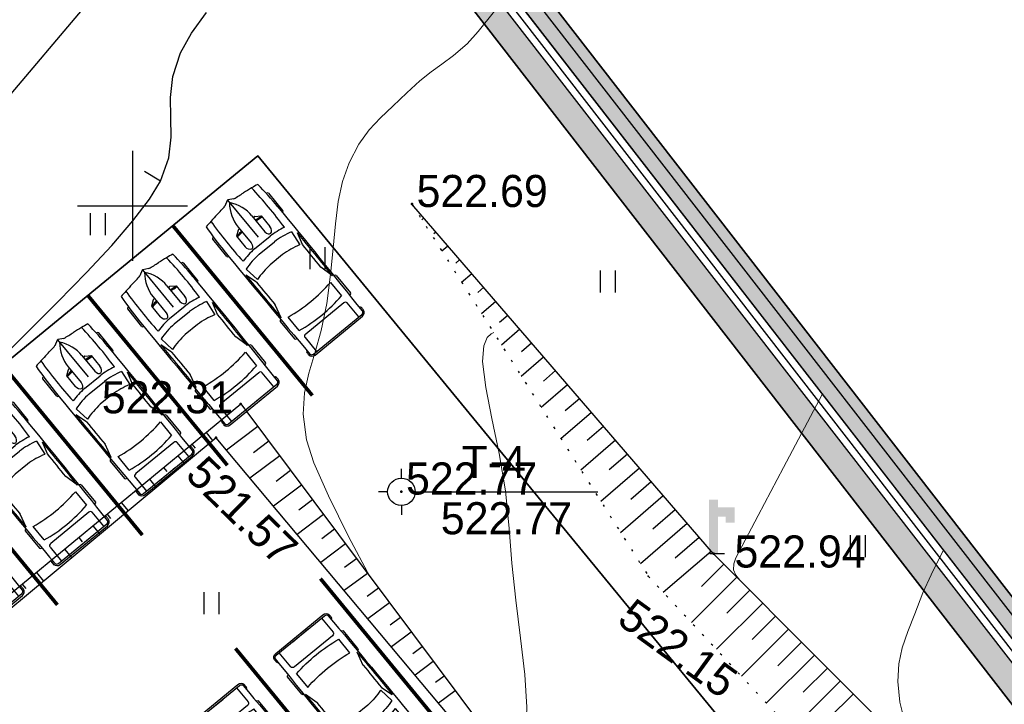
# Model space of a CAD drawing. Header units: millimetres. Extents: x -76021 to 1074922, y 19208 to 400534.
# Tile 20 of 108: x 206004 to 232862, y 128957 to 147633. Entities that reach past the tile are written whole.
import ezdxf

# ---------------------------------------------------------------- set-up
doc = ezdxf.new("R2010")
doc.units = ezdxf.units.MM
doc.linetypes.add('Контура низ откосов  Штриховая 0.1-0.5 - - - - - - -', pattern=[0.6, 0.1, -0.5])
for name, color, linetype in [('(001) Сетка', 92, 'Continuous'), ('(003) Пункты', 7, 'Continuous'), ('(004) Точки рельефа', 7, 'Continuous'), ('(004a) Точки рельефа (отк.)', 7, 'Continuous'), ('(022) Возд. Линии', 7, 'Continuous'), ('(028) Гидротехн.', 7, 'Continuous'), ('(031) Горизонтали', 42, 'Continuous'), ('(035) Откосы', 7, 'Continuous'), ('(036) Растительность', 7, 'Continuous'), ('(040) Ограда', 7, 'Continuous'), ('GLUXOY OG', 7, 'Continuous')]:
    doc.layers.add(name, color=color, linetype=linetype)
doc.layers.add('(032) Горизонтали утолщенные', color=32, linetype='Continuous', lineweight=30)
doc.layers.add('(042) Бергштрих', color=32, linetype='Continuous', lineweight=30)
doc.styles.add('D-431', font='txt')
doc.styles.add('S', font='txtwr', dxfattribs={"oblique": 15})
doc.styles.get("Standard").update_dxf_attribs({"font": 'arial.ttf'})
doc.linetypes.add('ОГРАДА_БЕТ', pattern='A,4,["|",Standard,S=0.8,R=0,X=0,Y=-0.8],4', length=8)
doc.linetypes.add('ОГРАДА_ГЛИН', pattern='A,4,["|",Standard,S=0.8,R=0,X=0,Y=-0.8],0.5,["|",Standard,S=0.8,R=0,X=0,Y=-0.8],3.5', length=8)
doc.linetypes.add('ОТКОСЫ_НЕУКР1', pattern='A,0.5,["|",Standard,S=-1.2,R=0,X=0,Y=1.2],1,["|",Standard,S=-0.5,R=0,X=0,Y=0.5],0.5', length=2)

# ---------------------------------------------------------------- blocks, each defined once
blk = doc.blocks.new('I04010')
for p, q in [((-0.412273, 0.007146), (-0.412273, 1.207146)), ((0.387727, 1.207146), (0.387727, 0.007146))]:
    blk.add_line(p, q)
blk = doc.blocks.new('Setka')
at = {"layer": '(001) Сетка'}
for p, q in [((0, 1.5), (0, -1.5)), ((-1.5, 0), (1.5, 0))]:
    blk.add_line(p, q, dxfattribs=at)
blk = doc.blocks.new('I03040-flat-3-flat-1')
at = {"layer": '(028) Гидротехн.'}
blk.add_line((0, 0), (0.4, 0), dxfattribs=at)
for points in [[(-0.025, -0.005), (0.225, -0.005), (-0.025, 1.475), (0.225, 1.475)], [(0.2, 1.26), (0.2, 1.01), (0.68, 1.26), (0.43, 1.01)], [(0.68, 1.26), (0.43, 1.01), (0.68, 0.845), (0.43, 0.845)]]:
    blk.add_trace(points, dxfattribs=at)
at = {"color": 4, "style": 'S', "oblique": 15}
blk.add_attdef('Z', (0.982, -0.055), '', height=1, dxfattribs=at)
blk = doc.blocks.new('I00050-flat-3-flat-1')
at = {"layer": '(003) Пункты'}
for p, q in [((0, 0.367), (0, 0.617)), ((0, -0.015), (0, 0.015)), ((-0.375, -0.008), (-0.625, -0.008)), ((0.375, -0.008), (0.625, -0.008)), ((0, -0.383), (0, -0.633))]:
    blk.add_line(p, q, dxfattribs=at)
blk.add_circle((0, -0.008), 0.375, dxfattribs=at)
at = {"layer": '(003) Пункты', "style": 'S', "oblique": 15}
blk.add_attdef('N', (-1.898, -0.339), '', height=1, dxfattribs=at)
at = {"color": 4, "style": 'S', "oblique": 15}
for tag, p in [('C', (0.724, 0.085)), ('Z', (0.789, -1.11))]:
    blk.add_attdef(tag, p, '', height=1, dxfattribs=at)
blk = doc.blocks.new('A$C05d28b1e')
at = {"layer": '(003) Пункты', "ltscale": 600}
blk.add_line((-57707, -69972), (-52971, -69972), dxfattribs=at)
at = {"layer": '(004) Точки рельефа', "color": 7, "linetype": 'ByBlock', "lineweight": -2}
for p in [(-58043, -62121), (-62712, -67575), (-63389, -68495), (-58332, -69964), (-49817, -71663)]:
    blk.add_point(p, dxfattribs=at)
at = {"layer": '(004) Точки рельефа', "color": 7, "linetype": 'ByBlock'}
blk.add_point((-51597, -72270), dxfattribs=at)
at = {"layer": '(031) Горизонтали', "color": 42, "linetype": 'Continuous', "lineweight": 0, "ltscale": 600}
for points in [[(-59181, -72298), (-59777, -71187), (-60322, -70084), (-60718, -69177), (-60924, -68550), (-61011, -67858), (-60978, -67272), (-60860, -66736), (-60694, -66190), (-60517, -65575), (-60365, -64833), (-60262, -64044), (-60192, -63321), (-60131, -62660), (-60055, -62056), (-59940, -61504), (-59761, -60998), (-59494, -60492), (-59211, -60099), (-58903, -59768), (-58564, -59448), (-58186, -59089), (-57825, -58757), (-57517, -58516), (-57225, -58307), (-56911, -58072), (-56537, -57751), (-56234, -57414), (-55796, -56862)], [(-55815, -65629), (-55815, -65629), (-55882, -65663), (-55989, -65763), (-56087, -65989), (-56117, -66417), (-56033, -67122), (-55865, -67975), (-55667, -68930), (-55491, -69944), (-55393, -70970), (-55324, -71915), (-55208, -72931), (-55079, -73963), (-54969, -74953), (-54912, -75845), (-54939, -76583), (-55043, -77026), (-55181, -77252), (-55305, -77346), (-55378, -77374), (-55386, -77375)], [(-49103, -72379), (-49103, -72379), (-49210, -72242), (-49272, -72097), (-49265, -71937), (-49205, -71777), (-49043, -71464), (-48598, -70618), (-47907, -69310), (-47007, -67609), (-46845, -67302)], [(-43157, -78349), (-43157, -78349), (-43522, -77846), (-43856, -77438), (-44151, -77072), (-44401, -76697), (-44598, -76260), (-44735, -75712), (-44792, -75146), (-44766, -74664), (-44670, -74224), (-44519, -73783), (-44326, -73297), (-44105, -72725), (-43885, -72240), (-43545, -71556)]]:
    blk.add_lwpolyline(points, dxfattribs=at)
at = {"layer": '(032) Горизонтали утолщенные', "color": 32, "linetype": 'Continuous', "lineweight": 30, "ltscale": 600}
blk.add_lwpolyline([(-69472, -66536), (-68557, -65643), (-67700, -64791), (-66918, -63990), (-66230, -63250), (-65654, -62580), (-65206, -61991), (-64906, -61493), (-64680, -60862), (-64609, -60295), (-64617, -59758), (-64629, -59218), (-64567, -58642), (-64356, -57997), (-64058, -57461), (-63649, -56895)], dxfattribs=at)
at = {"layer": '(035) Откосы', "ltscale": 600}
for p, q in [((-57772, -62548), (-57717, -62500)), ((-57446, -62926), (-57390, -62878)), ((-57230, -63401), (-57064, -63257)), ((-56848, -63731), (-56737, -63636)), ((-56689, -64254), (-56411, -64014)), ((-56251, -64536), (-56084, -64393)), ((-56147, -65107), (-55758, -64772)), ((-55654, -65342), (-55432, -65150)), ((-55605, -65960), (-55105, -65529)), ((-55056, -66147), (-54779, -65907)), ((-55063, -66813), (-54452, -66286)), ((-54459, -66952), (-54126, -66665)), ((-54521, -67666), (-53799, -67043)), ((-53862, -67757), (-53473, -67422)), ((-53980, -68519), (-53147, -67801)), ((-62251, -68192), (-63107, -68832)), ((-53264, -68562), (-52820, -68179)), ((-63660, -68357), (-63482, -68573)), ((-64046, -68675), (-63956, -68784)), ((-61951, -68592), (-62368, -68904)), ((-53438, -69372), (-52494, -68558)), ((-64432, -68993), (-64251, -69212)), ((-61652, -68993), (-62463, -69599)), ((-52667, -69367), (-52167, -68937)), ((-64818, -69311), (-64727, -69421)), ((-61353, -69393), (-61747, -69688)), ((-52896, -70225), (-51841, -69315)), ((-65203, -69629), (-65020, -69851)), ((-61054, -69794), (-61820, -70367)), ((-52070, -70173), (-51515, -69694)), ((-65589, -69947), (-65497, -70059)), ((-52354, -71078), (-51188, -70073)), ((-65975, -70265), (-65789, -70490)), ((-60754, -70194), (-61126, -70472)), ((-66360, -70583), (-66267, -70696)), ((-60455, -70594), (-61177, -71134)), ((-51472, -70978), (-50862, -70451)), ((-66746, -70901), (-66557, -71130)), ((-51812, -71931), (-50535, -70830)), ((-60156, -70995), (-60505, -71256)), ((-67132, -71219), (-67037, -71334)), ((-59856, -71395), (-60533, -71901)), ((-50868, -71777), (-50209, -71208)), ((-67518, -71536), (-67326, -71769)), ((-51187, -72711), (-49882, -71587)), ((-67903, -71854), (-67807, -71972)), ((-59557, -71796), (-59884, -72040)), ((-50148, -72557), (-49535, -71946)), ((-68289, -72172), (-68095, -72408)), ((-59258, -72196), (-59890, -72668)), ((-68675, -72490), (-68577, -72609)), ((-50421, -73535), (-49182, -72300)), ((-58959, -72596), (-59263, -72824)), ((-49455, -73278), (-48829, -72655)), ((-58659, -72997), (-59247, -73436)), ((-49740, -74267), (-48476, -73009)), ((-58360, -73397), (-58642, -73608)), ((-48762, -73998), (-48124, -73363)), ((-58061, -73798), (-58603, -74203)), ((-49059, -75000), (-47771, -73717)), ((-48068, -74719), (-47418, -74071)), ((-57761, -74198), (-58021, -74392)), ((-57462, -74598), (-57960, -74970)), ((-48378, -75733), (-47065, -74426)), ((-47375, -75440), (-46712, -74780)), ((-57163, -74999), (-57401, -75176)), ((-47697, -76466), (-46360, -75134)), ((-56863, -75399), (-57317, -75738)), ((-46681, -76160), (-46007, -75488))]:
    blk.add_line(p, q, dxfattribs=at)
at = {"layer": '(035) Откосы', "linetype": 'ОТКОСЫ_НЕУКР1', "ltscale": 600}
blk.add_lwpolyline([(-96304, -89290), (-90266, -82549), (-83981, -77658), (-77327, -68971), (-66727, -56448), (-57800, -48932), (-50342, -42474)], dxfattribs=at)
at = {"layer": '(035) Откосы', "linetype": 'Контура низ откосов  Штриховая 0.1-0.5 - - - - - - -', "ltscale": 600}
blk.add_lwpolyline([(-58043, -62121), (-51597, -72270), (-40161, -84572), (-36241, -91710), (-36416, -92038), (-37251, -92867), (-52689, -103803), (-66190, -113316), (-74159, -122490), (-84579, -134080)], dxfattribs=at)
at = {"layer": '(035) Откосы', "ltscale": 600}
for points in [[(-82186, -137023), (-69421, -126056), (-64578, -118675), (-47013, -107040), (-32314, -93471), (-31996, -93107), (-31938, -92630), (-37675, -83853), (-49817, -71663), (-58043, -62121)], [(-55367, -77401), (-74438, -94524), (-82966, -84271), (-62712, -67575), (-55367, -77401)], [(-55861, -77474), (-63389, -68495), (-81440, -83506), (-73424, -91892), (-55861, -77474)]]:
    blk.add_lwpolyline(points, dxfattribs=at)
at = {"layer": '(040) Ограда', "linetype": 'ОГРАДА_БЕТ', "ltscale": 600, "flags": 128}
blk.add_lwpolyline([(-33190, -84908), (-58509, -52263), (-37656, -33532), (-37389, -33830), (-37091, -33562)], dxfattribs=at)
at = {"layer": '(040) Ограда', "ltscale": 600, "flags": 128}
blk.add_lwpolyline([(-32874, -84663), (-57965, -52312), (-37686, -34097), (-37419, -34394), (-36824, -33860)], dxfattribs=at)
at = {"layer": '(042) Бергштрих', "color": 32, "linetype": 'Continuous', "lineweight": 30, "ltscale": 600}
blk.add_line((-64906, -61493), (-65335, -61235), dxfattribs=at)
at = {"layer": '(001) Сетка', "xscale": 1000, "yscale": 1000, "zscale": 1000}
blk.add_blockref('Setka', (-65665, -62169), dxfattribs=at)
at = {"layer": '(022) Возд. Линии', "xscale": 1000, "yscale": 1000, "zscale": 1000}
for name, p in [('I00050-flat-3-flat-1', (-58332, -69964)), ('I03040-flat-3-flat-1', (-49917, -71658))]:
    blk.add_blockref(name, p, dxfattribs=at)
at = {"layer": '(036) Растительность', "linetype": 'Continuous', "xscale": 500, "yscale": 500, "zscale": 500}
for p in [(-66608, -62973), (-60610, -63898), (-52693, -64536), (-45877, -71758), (-63507, -73310)]:
    blk.add_blockref('I04010', p, dxfattribs=at)
at = {"layer": '(003) Пункты', "style": 'D-431'}
for s, p in [('T-4', (-56691, -69595)), ('522.77', (-57257, -71130))]:
    blk.add_text(s, height=875, dxfattribs=at).set_placement(p)
at = {"layer": '(004) Точки рельефа', "linetype": 'ByBlock', "char_height": 875, "attachment_point": 4, "style": 'D-431'}
for s, insert in [('522.69', (-57918, -61771)), ('522.31', (-66504, -67399)), ('522.94', (-49247, -71606))]:
    blk.add_mtext(s, dxfattribs=dict(at, insert=insert))
for s, insert, rotation in [('521.57', (-63960, -69241), 315.7473), ('522.15', (-52234, -73192), 324.0208)]:
    blk.add_mtext(s, dxfattribs=dict(at, insert=insert, rotation=rotation))
at = {"layer": '(004a) Точки рельефа (отк.)', "linetype": 'ByBlock', "insert": (-58207, -69614), "char_height": 875, "attachment_point": 4, "style": 'D-431'}
blk.add_mtext('522.77', dxfattribs=at)
blk = doc.blocks.new('*U311')
at = {"color": 7, "true_color": 0xffffff, "const_width": 100}
blk.add_lwpolyline([(-3000, 0), (3000, 0)], dxfattribs=at)
blk = doc.blocks.new('*U312')
at = {"color": 0, "linetype": 'ByBlock', "lineweight": -2, "transparency": 16777216}
for p in [(0, 33000), (0, 30000), (0, 27000), (0, 24000)]:
    blk.add_blockref('*U311', p, dxfattribs=at)
blk = doc.blocks.new('*U313')
at = {"color": 7, "true_color": 0xffffff, "const_width": 100}
blk.add_lwpolyline([(-3000, 0), (3000, 0)], dxfattribs=at)
blk = doc.blocks.new('*U314')
at = {"color": 0, "linetype": 'ByBlock', "lineweight": -2, "transparency": 16777216}
for p in [(0, 30000), (0, 27000)]:
    blk.add_blockref('*U313', p, dxfattribs=at)
blk = doc.blocks.new('*U310')
for p, q in [((536, 950), (536, 936)), ((1182, 988), (568, 988)), ((1214, 950), (1214, 950)), ((2235, 810), (1899, 912)), ((3412, 904), (3030, 807)), ((3440, 942), (3440, 950)), ((3472, 988), (4087, 988)), ((4119, 950), (4119, 934)), ((4736, -851), (4736, 851)), ((4785, -832), (4785, 832)), ((1779, 801), (2195, 746)), ((3516, 746), (3994, 746)), ((4179, 670), (4179, -670)), ((4736, 746), (4242, 746)), ((816, 241), (816, 283)), ((820, 295), (918, 436)), ((918, 436), (1294, 436)), ((1496, -274), (1496, 274)), ((83, 156), (3, 10)), ((756, 241), (1313, 241)), ((1690, -267), (1690, 267)), ((2102, 216), (2102, -216)), ((4736, -267), (4736, 267)), ((0, 0), (1313, 0)), ((3, -10), (83, -156)), ((756, -241), (1313, -241)), ((816, -241), (816, -283)), ((820, -295), (918, -436)), ((918, -436), (1294, -436)), ((2195, -746), (1779, -801)), ((3994, -746), (3516, -746)), ((4242, -746), (4736, -746)), ((536, -950), (536, -936)), ((1182, -988), (568, -988)), ((1214, -950), (1214, -950)), ((2235, -810), (1899, -912)), ((3412, -904), (3030, -807)), ((3440, -942), (3440, -950)), ((3472, -988), (4087, -988)), ((4119, -950), (4119, -934))]:
    blk.add_line(p, q)
for centre, major_axis, ratio, start_param, end_param in [((6757, -699), (0, 7958), 0.842304, 1.367076, 1.39176), ((1046, -12468), (0, 13417), 0.842304, 0.00281, 0.075598), ((568, 950), (0, -37.6), 0.842304, 3.141593, 4.712389), ((1638, -268113), (0, 269063), 0.842304, -0.013397, 0.002797), ((1182, 950), (0, 37.6), 0.842304, -1.570796, 0), ((1638, -268113), (0, -269025), 0.842304, 3.133765, 3.140441), ((2433, -93125), (0, -93935), 0.842304, 3.134049, 3.144098), ((3472, 950), (0, -37.6), 0.842304, 3.141593, 4.712389), ((4087, 950), (0, 37.6), 0.842304, -1.570796, 0), ((4588, 910), (0, 56.4), 0.842304, -0.013017, 1.249894), ((1638, -268131), (0, 269121), 0.842304, -0.013397, -0.013017), ((4673, 851), (0, -75.2), 0.842304, 1.570796, 3.128196), ((4673, 832), (0, -133), 0.842304, 1.570796, 3.128196), ((6583, -699), (0, -7755), 0.842304, 4.528606, 4.561838), ((952, -15087), (0, -15833), 0.842304, 3.096046, 3.200911), ((3414, 137), (0, -2280), 0.842304, 4.449482, 4.652344), ((3436, 137), (0, 2077), 0.842304, 1.245306, 1.50788), ((3800, 71), (0, -2021), 0.842304, 4.372215, 4.640744), ((434, 0), (0, 3734), 0.842304, 4.511394, 4.913384), ((912, 0), (0, 3734), 0.842304, 4.511394, 4.913384), ((4242, 670), (0, 75.2), 0.842304, 0, 1.570796), ((-5194, 1331), (0, -6374), 0.842304, 1.385369, 1.434372), ((832, 283), (0, 18.8), 0.842304, 0.879714, 1.570796), ((331, 432), (0, 696), 0.842304, 4.435146, 4.718221), ((361, 432), (0, 696), 0.842304, 4.435146, 4.718221), ((1290, 339), (161, -9), 0.603834, -1.395552, 1.581315), ((16, 0), (0, -18.8), 0.842304, 4.131459, 5.293319), ((756, -1185), (0, 1427), 0.842304, 0, 0.590319), ((-5194, -1331), (0, 6374), 0.842304, -1.434372, -1.385369), ((756, 1185), (0, 1427), 0.842304, 2.551274, 3.141593), ((331, -432), (0, -696), 0.842304, 1.564964, 1.848039), ((361, -432), (0, -696), 0.842304, 1.564964, 1.848039), ((3436, -137), (0, -2077), 0.842304, -1.50788, -1.245306), ((3800, -71), (0, -2021), 0.842304, -1.499151, -1.230623), ((6583, 699), (0, 7755), 0.842304, 1.721348, 1.754579), ((832, -283), (0, -18.8), 0.842304, 4.712389, 5.403472), ((3414, -137), (0, -2280), 0.842304, -1.510751, -1.307889), ((6757, 699), (0, 7958), 0.842304, 1.749832, 1.774517), ((952, 15087), (0, -15833), 0.842304, -0.059319, 0.045547), ((4242, -670), (0, -75.2), 0.842304, 4.712389, 6.283185), ((1046, 12468), (0, -13417), 0.842304, -0.075598, -0.00281), ((568, -950), (0, 37.6), 0.842304, 1.570796, 3.141593), ((1638, 268113), (0, 269063), 0.842304, 3.138796, 3.15499), ((1182, -950), (0, -37.6), 0.842304, 0, 1.570796), ((1638, 268113), (0, -269025), 0.842304, 0.001152, 0.007828), ((2433, 93125), (0, -93935), 0.842304, -0.002505, 0.007544), ((3472, -950), (0, -37.6), 0.842304, -1.570796, 0), ((4087, -950), (0, 37.6), 0.842304, 3.141593, 4.712389), ((4588, -910), (0, -56.4), 0.842304, -1.249894, 0.013017), ((1638, 268131), (0, 269121), 0.842304, 3.15461, 3.15499), ((4673, -851), (0, 75.2), 0.842304, 3.15499, 4.712389), ((4673, -832), (0, -133), 0.842304, 0.013397, 1.570796)]:
    blk.add_ellipse(centre, major_axis=major_axis, ratio=ratio, start_param=start_param, end_param=end_param)
at = {"extrusion": (0, 0, -1)}
blk.add_ellipse((1290, -339), major_axis=(161, 9), ratio=0.603834, start_param=-1.395552, end_param=1.581315, dxfattribs=at)
blk = doc.blocks.new('*U319')
blk.add_blockref('*U310', (-1936, -355))
blk = doc.blocks.new('*U320')
at = {"color": 0, "linetype": 'ByBlock', "lineweight": -2, "transparency": 16777216}
for p in [(0, 36000), (0, 33000), (0, 30000), (0, 27000), (0, 24000)]:
    blk.add_blockref('*U319', p, dxfattribs=at)
blk = doc.blocks.new('*U317')
blk.add_blockref('*U310', (-1936, -355))
blk = doc.blocks.new('*U318')
at = {"color": 0, "linetype": 'ByBlock', "lineweight": -2, "transparency": 16777216}
for p in [(0, 30000), (0, 27000)]:
    blk.add_blockref('*U317', p, dxfattribs=at)

msp = doc.modelspace()

# ---------------------------------------------------------------- block references
at = {"color": 5, "lineweight": 50}
msp.add_blockref('A$C05d28b1e', (274748.019, 204725.492), dxfattribs=at)

# ---------------------------------------------------------------- next in the draw order: hatches: boundary and pattern name
at = {"true_color": 0xb1ab95}
h = msp.add_hatch(color=253, dxfattribs=at)
h.dxf.hatch_style = 1
edge = h.paths.add_edge_path(flags=17)
edge.add_line((190328.812, 64219.344), (189915.299, 64787.522))
edge.add_line((189915.299, 64787.522), (188931.737, 63929.746))
edge.add_line((188931.737, 63929.746), (151545.096, 115300.092))
edge.add_line((151545.096, 115300.092), (96229.857, 199382.094))
edge.add_arc((101661.242, 203797.981), 7000, 211.2865698, 219.1121956, ccw=False)
edge.add_line((95679.178, 200162.749), (95229.836, 200902.177))
edge.add_line((95229.836, 200902.177), (75953.592, 230203.058))
edge.add_line((75953.592, 230203.058), (203746.138, 307844.042))
edge.add_line((203746.138, 307844.042), (208840.815, 298765.71))
edge.add_line((208840.815, 298765.71), (206029.762, 297103.944))
edge.add_line((206029.762, 297103.944), (209083.076, 291938.94))
edge.add_line((209083.076, 291938.94), (211777.921, 293532.009))
edge.add_line((211777.921, 293532.009), (265113.076, 198492.777))
edge.add_line((265113.076, 198492.777), (234488.777, 178231.381))
edge.add_line((234488.777, 178231.381), (234257.309, 173182.193))
edge.add_line((234257.309, 173182.193), (235613.694, 171344.205))
edge.add_line((235613.694, 171344.205), (214742.638, 152596.986))
edge.add_line((214742.638, 152596.986), (245709.951, 112669.346))
edge.add_line((245709.951, 112669.346), (199133.622, 72677.893))
edge.add_line((199133.622, 72677.893), (196266.373, 76016.199))
edge.add_line((196266.373, 76016.199), (191895.937, 72262.461))
edge.add_line((191895.937, 72262.461), (194913.088, 68116.807))
edge.add_line((194913.088, 68116.807), (196023.632, 69085.325))
edge.add_line((196023.632, 69085.325), (193482.821, 72043.563))
edge.add_line((193482.821, 72043.563), (196137.921, 74324.011))
edge.add_line((196137.921, 74324.011), (198679.27, 71365.147))
edge.add_line((198679.27, 71365.147), (246671.236, 112572.099))
edge.add_line((246671.236, 112572.099), (215694.88, 152511.399))
edge.add_line((215694.88, 152511.399), (236554.446, 171248.297))
edge.add_line((236554.446, 171248.297), (234967.943, 173398.11))
edge.add_line((234967.943, 173398.11), (235171.749, 177843.906))
edge.add_line((235171.749, 177843.906), (266041.926, 198267.977))
edge.add_line((266041.926, 198267.977), (204001.957, 308818.532))
edge.add_line((204001.957, 308818.532), (74969.992, 230424.534))
edge.add_line((74969.992, 230424.534), (150969.387, 114901.553))
edge.add_line((150969.387, 114901.553), (188815.639, 62899.688))
edge.add_line((188815.639, 62899.688), (190328.812, 64219.344))
h.paths.add_polyline_path([(150640.411, 114673.817), (74407.935, 230551.092), (204148.139, 309375.384), (266572.697, 198139.52), (235562.019, 177622.492), (235374.019, 173521.492), (237092.019, 171193.492), (216239.019, 152462.492), (247218.735, 112518.86), (198939.866, 71061.737), (199460.86, 70455.151), (196805.759, 68174.703), (196284.262, 68781.877), (195149.381, 67792.133), (196323.601, 66178.72), (201153.047, 70326.699), (200306.363, 71312.485), (248180.002, 112421.636), (217191.261, 152376.904), (238032.771, 171097.583), (236084.652, 173737.409), (236244.991, 177235.016), (267501.547, 197914.721), (204403.958, 310349.875), (73424.336, 230772.568), (150064.702, 114275.278), (188633.2, 61281.026), (190978.617, 63326.492), (190565.104, 63894.67), (188749.298, 62311.084)])

# ---------------------------------------------------------------- next in the draw order: linework, layer by layer
for points in [[(191025.194, 63367.112), (188633.2, 61281.026), (150064.702, 114275.278), (73424.336, 230772.568), (204403.958, 310349.875), (267501.547, 197914.721), (236244.991, 177235.016), (236084.652, 173737.409), (238032.771, 171097.583), (217191.261, 152376.904), (248180.002, 112421.636), (200306.363, 71312.485), (201153.047, 70326.699), (196323.601, 66178.72)], [(245709.951, 112669.346), (214742.638, 152596.986), (235613.694, 171344.205), (234257.309, 173182.193), (234488.777, 178231.381), (265113.076, 198492.777), (211777.921, 293532.009)], [(214742.638, 152596.986), (245709.951, 112669.346), (199133.622, 72677.893), (196266.373, 76016.199), (191895.937, 72262.461), (194913.088, 68116.807), (196023.632, 69085.325), (193482.821, 72043.563), (196137.921, 74324.011), (198679.27, 71365.147), (246671.236, 112572.099), (215694.88, 152511.399)], [(216239.019, 152462.492), (247218.735, 112518.86), (198939.866, 71061.737), (199460.86, 70455.151), (196805.759, 68174.703), (196284.262, 68781.877), (195149.381, 67792.133), (196323.601, 66178.72), (201153.047, 70326.699), (200306.363, 71312.485), (248180.002, 112421.636), (217191.261, 152376.904)]]:
    msp.add_lwpolyline(points)
for points in [[(143111.633, 163148.059), (148747.329, 143403.552), (169182.689, 93274.739), (194438.11, 58573.047, -0.376197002), (194080.671, 54634.552), (202849.084, 62979.354, -0.453284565), (198355.261, 63387.16), (183950.973, 83179.075, -0.39720505), (184472.652, 87262.814), (225909.097, 121284.113), (227174.817, 119742.344), (230271.781, 122278.038), (229002.742, 123823.85), (212497.923, 143921.639), (182358.6, 119170.454), (184262.537, 116852.045, -0.414213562), (183848.065, 112629.698), (174949.48, 105321.953, -0.505219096), (170267.508, 106507.877), (154317.981, 145632.75, -0.161682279), (154192.339, 147519.332), (157276.946, 159396.73, -0.208764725)], [(170267.508, 106507.877, 0.505219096), (174949.48, 105321.953), (183848.065, 112629.698, 0.414213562), (184262.537, 116852.045), (182358.6, 119170.454), (212497.923, 143921.639), (229002.742, 123823.85), (230271.781, 122278.038), (230269.76, 122276.379), (232804.518, 119188.799), (229708.851, 116647.402), (227170.774, 119739.025), (227174.817, 119742.344), (225909.097, 121284.113), (198859.39, 99077.572), (184472.652, 87262.814, 0.39720505), (183950.973, 83179.075), (191895.937, 72262.461), (196266.373, 76016.199), (199133.622, 72677.893), (245709.951, 112669.346), (214742.638, 152596.986)]]:
    msp.add_lwpolyline(points, format="xyb")
at = {"lineweight": 30}
for points in [[(245709.951, 112669.346), (214742.638, 152596.986)], [(212497.923, 143921.639), (182358.6, 119170.454)], [(182358.6, 119170.454), (212497.923, 143921.639)], [(229002.742, 123823.85), (212497.923, 143921.639)], [(212497.923, 143921.639), (229002.742, 123823.85)]]:
    msp.add_lwpolyline(points, dxfattribs=at)
msp.add_lwpolyline([(182358.6, 119170.454), (212497.923, 143921.639), (229002.742, 123823.85), (198863.419, 99072.665)], close=True)
at = {"layer": 'GLUXOY OG', "color": 186, "linetype": 'ОГРАДА_ГЛИН', "lineweight": 30, "ltscale": 400}
for points in [[(188749.298, 62311.084), (150640.411, 114673.817), (74407.935, 230551.092), (204148.139, 309375.384), (266572.697, 198139.52), (235562.019, 177622.492), (235374.019, 173521.492), (237092.019, 171193.492), (216239.019, 152462.492), (247218.735, 112518.86)], [(246671.236, 112572.099), (215694.88, 152511.399), (236554.446, 171248.297), (234967.943, 173398.11), (235171.749, 177843.906), (266041.926, 198267.977), (204001.957, 308818.532), (74969.992, 230424.534), (150969.387, 114901.553), (188815.639, 62899.688)]]:
    msp.add_lwpolyline(points, dxfattribs=at)
at = {"layer": 'GLUXOY OG', "color": 186, "lineweight": 30, "ltscale": 400}
msp.add_lwpolyline([(246944.985, 112545.479), (215966.95, 152486.945), (236823.233, 171220.894), (235170.981, 173459.801), (235366.884, 177733.199), (266307.312, 198203.749), (204075.048, 309096.958), (74688.964, 230487.813), (150804.899, 114787.685), (188782.469, 62605.386)], dxfattribs=at)

# ---------------------------------------------------------------- next in the draw order: block references
for name, p, rotation in [('*U320', (185353.711, 118593.398), 309.3937167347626), ('*U312', (186580.946, 118755.982), 309.3937167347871), ('*U314', (192927.404, 111027.95), 309.3937167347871)]:
    msp.add_blockref(name, p, dxfattribs=dict(rotation=rotation))
at = {"xscale": -1, "rotation": 309.3937167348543}
msp.add_blockref('*U318', (192529.287, 109855.754), dxfattribs=at)

doc.saveas('drawing.dxf')
